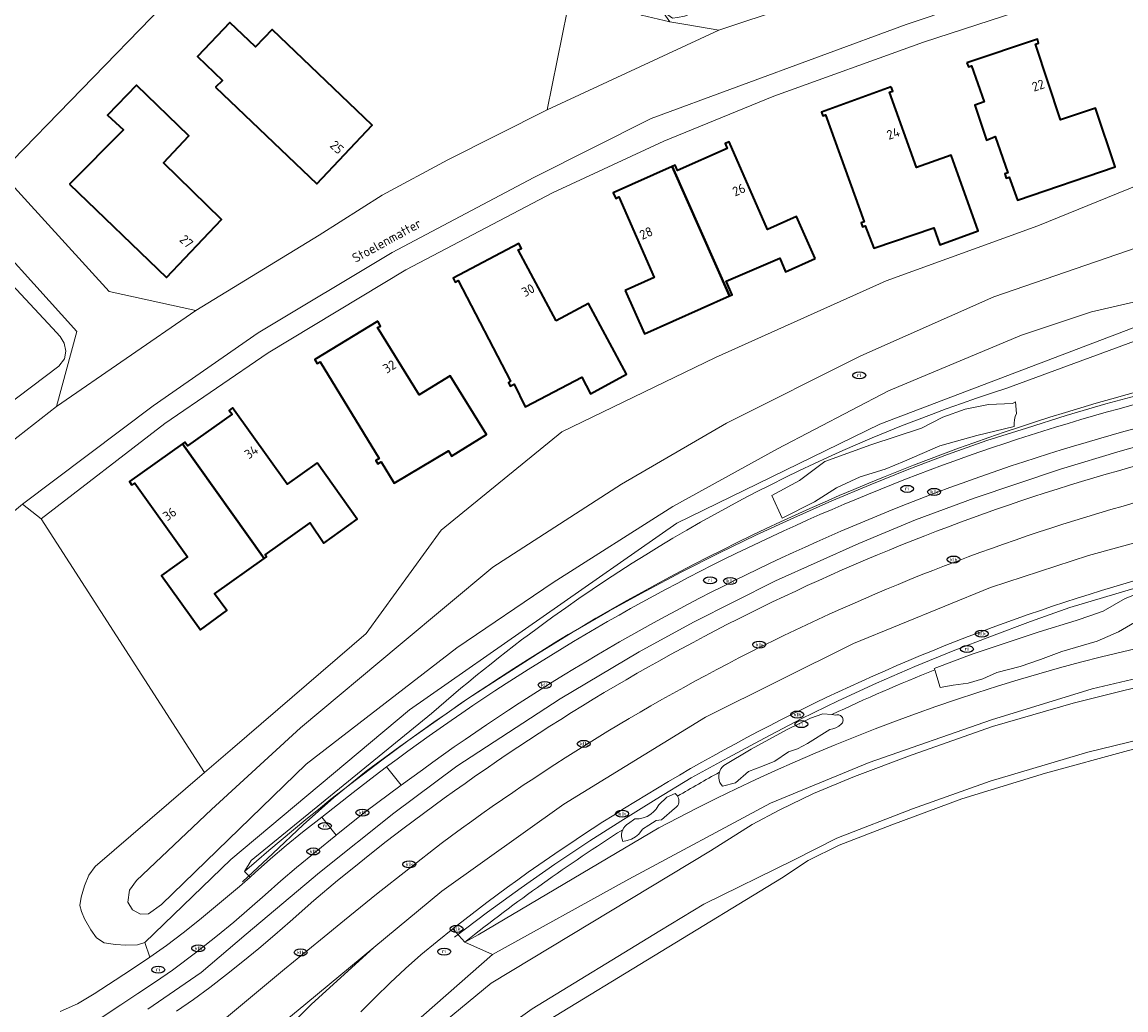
# Model space of a CAD drawing. Header units: metres. Extents: x 103671 to 105190, y 427150 to 429171.
# Tile 219 of 256: x 104348 to 104454, y 428291 to 428386. Entities that reach past the tile are written whole.
import ezdxf
from ezdxf.enums import TextEntityAlignment as Align

# ---------------------------------------------------------------- set-up
doc = ezdxf.new("R2010")
doc.units = ezdxf.units.M
for name, color, linetype, lineweight in [('B-WE-GR-BEPLANTING_CULTUUR_HEESTERS-GV', 253, 'Continuous', 18), ('B-WE-IE-MEUBILAIR-S', 253, 'Continuous', 25), ('B-WE-KW-KUNSTWERK_GELUIDSWERING_SCHERM-G', 253, 'Continuous', 18), ('B-WE-OG-BEBOUWING-GV', 253, 'Continuous', 35), ('B-WE-OG-BEBOUWING-T18', 7, 'Continuous', 18), ('B-WE-OG-TERREIN_BEGROEID-GV', 253, 'Continuous', 18), ('B-WE-OG-TERREIN_ERF-GV', 253, 'Continuous', 18), ('B-WE-OG-TERREIN_OEVER-GV', 253, 'Continuous', 18), ('B-WE-OG-TERREIN_ONBEGROEID_ZAND-GV', 253, 'Continuous', 18), ('B-WE-OG-TOPOGRAFIE-T18', 7, 'Continuous', 18), ('B-WE-OG-WATER_SLOOT-GV', 253, 'Continuous', 18), ('B-WE-OG-WEG-GV', 253, 'Continuous', 18), ('B-WE-VH-GESLOTENVERHARDING_ASFALT-GV', 253, 'Continuous', 18), ('B-WE-VH-OPENVERHARDING-GV', 253, 'Continuous', 18), ('B-WE-VH-OPENVERHARDING_BETONSTRAATSTEEN-GV', 253, 'Continuous', 18), ('B-WE-VH-OPENVERHARDING_TEGEL-GV', 253, 'Continuous', 18), ('B-WE-VW-MARKERING_PICTOGRAM-G', 253, 'Continuous', 18)]:
    doc.layers.add(name, color=color, linetype=linetype, lineweight=lineweight)
doc.styles.add('NLCS-ISO', font='NLCS-ISO.ttf')
doc.styles.add('NLCS-ISO-M500-T18', font='NLCS-ISO.ttf', dxfattribs={"height": 0.9})

# ---------------------------------------------------------------- blocks, each defined once
blk = doc.blocks.new('SIE-MEUBILAIR_PUT_KOLK-SO')
blk.add_ellipse((0, 0), major_axis=(1.25, 0), ratio=0.54)
at = {"style": 'NLCS-ISO'}
blk.add_text('klk', height=0.75, dxfattribs=at).set_placement((0.03, 0), align=Align.MIDDLE_CENTER)
blk = doc.blocks.new('SIE-MEUBILAIR_PUT_RIOOLPUT-SO')
blk.add_ellipse((0, 0), major_axis=(1.25, 0), ratio=0.54)
at = {"style": 'NLCS-ISO'}
blk.add_text('ri', height=0.75, dxfattribs=at).set_placement((-0.04, 0.07), align=Align.MIDDLE_CENTER)

msp = doc.modelspace()

# ---------------------------------------------------------------- linework, layer by layer
at = {"layer": 'B-WE-GR-BEPLANTING_CULTUUR_HEESTERS-GV', "flags": 128}
for points in [[(104442.982, 428349.073), (104440.688, 428348.959), (104438.435, 428348.516), (104436.268, 428347.754), (104434.234, 428346.688), (104429.333, 428345.084), (104424.911, 428343.46), (104422.467, 428341.653), (104419.799, 428340.198), (104420.807, 428338.027), (104423.922, 428339.583), (104426.037, 428340.933), (104428.314, 428341.988), (104430.711, 428342.728), (104432.582, 428343.51), (104435.984, 428344.971), (104439.547, 428345.977), (104443.148, 428346.83), (104443.133, 428347.155), (104443.166, 428347.479), (104443.246, 428347.795), (104443.372, 428348.095), (104443.267, 428349.208)], [(104414.763, 428313.55), (104414.731, 428313.448), (104414.699, 428313.226), (104414.704, 428313.001), (104414.745, 428312.781), (104414.823, 428312.57), (104414.933, 428312.375), (104415.074, 428312.2), (104416.323, 428312.526), (104417.572, 428313.603), (104418.924, 428314.146), (104420.105, 428314.626), (104421.406, 428315.527), (104422.289, 428315.804), (104423.235, 428316.326), (104425.401, 428317.658), (104425.703, 428317.713), (104425.99, 428317.82), (104426.255, 428317.974), (104426.49, 428318.172), (104426.552, 428318.236), (104426.603, 428318.309), (104426.64, 428318.39), (104426.663, 428318.477), (104426.671, 428318.565), (104426.663, 428318.654), (104426.64, 428318.74), (104426.603, 428318.822), (104426.552, 428318.895), (104426.49, 428318.959), (104426.417, 428319.011), (104426.337, 428319.05), (104426.251, 428319.074), (104426.163, 428319.084), (104426.074, 428319.078), (104425.987, 428319.057), (104425.583, 428319.095), (104424.736, 428319.176), (104423.548, 428318.747), (104421.294, 428317.665), (104417.832, 428315.766), (104415.194, 428314.199), (104415.033, 428314.043), (104414.9, 428313.862), (104414.798, 428313.662)], [(104405.463, 428308.011), (104405.442, 428307.972), (104405.374, 428307.761), (104405.342, 428307.541), (104405.347, 428307.319), (104405.389, 428307.1), (104405.467, 428306.892), (104405.891, 428306.966), (104406.297, 428307.109), (104406.674, 428307.317), (104407.011, 428307.584), (104407.365, 428308.078), (104407.971, 428308.445), (104408.689, 428308.904), (104409.178, 428308.95), (104410.447, 428310.063), (104410.565, 428310.144), (104410.668, 428310.243), (104410.753, 428310.359), (104410.816, 428310.487), (104410.857, 428310.624), (104410.874, 428310.767), (104410.867, 428310.909), (104410.835, 428311.049), (104410.78, 428311.181), (104410.739, 428311.246), (104410.704, 428311.302), (104410.608, 428311.409), (104410.495, 428311.497), (104409.718, 428311.14), (104408.923, 428310.418), (104408.72, 428310.067), (104408.669, 428310.006), (104408.461, 428309.756), (104408.152, 428309.493), (104407.804, 428309.286), (104407.426, 428309.141), (104407.181, 428309.092), (104407.029, 428309.061), (104406.624, 428309.05), (104406.027, 428308.622), (104405.842, 428308.499), (104405.68, 428308.347), (104405.545, 428308.17)]]:
    msp.add_lwpolyline(points, close=True, dxfattribs=at)
msp.add_lwpolyline([(104455.469, 428330.917), (104453.839, 428330.276), (104451.723, 428329.063), (104450.512, 428328.652), (104449.102, 428328.174), (104445.557, 428327.073), (104443.256, 428326.302), (104439.102, 428324.909), (104435.453, 428323.528), (104435.492, 428323.403), (104436.019, 428321.7), (104437.264, 428321.917), (104438.721, 428322.14), (104440.135, 428322.557), (104441.48, 428323.16), (104443.738, 428323.725), (104445.673, 428324.415), (104447.738, 428325.174), (104451.131, 428326.178), (104453.195, 428327.079), (104455.101, 428328.179)], dxfattribs=at)
at = {"layer": 'B-WE-KW-KUNSTWERK_GELUIDSWERING_SCHERM-G', "flags": 128}
for points in [[(104451.961, 428349.035), (104455.832, 428350.071)], [(104448.141, 428347.917), (104451.961, 428349.035)], [(104444.333, 428346.7), (104448.141, 428347.917)], [(104440.515, 428345.508), (104444.333, 428346.7)], [(104436.722, 428344.134), (104440.515, 428345.508)], [(104433.002, 428342.732), (104436.722, 428344.134)], [(104429.295, 428341.234), (104433.002, 428342.732)], [(104425.604, 428339.682), (104429.295, 428341.234)], [(104421.937, 428338.058), (104425.604, 428339.682)], [(104418.325, 428336.4), (104421.937, 428338.058)], [(104414.7, 428334.653), (104418.325, 428336.4)], [(104411.155, 428332.854), (104414.7, 428334.653)], [(104407.637, 428330.988), (104411.155, 428332.854)], [(104448.516, 428329.398), (104456.165, 428331.683)], [(104404.122, 428329.046), (104407.637, 428330.988)], [(104444.703, 428328.063), (104448.516, 428329.398)], [(104400.699, 428327.083), (104404.122, 428329.046)], [(104397.252, 428324.943), (104400.699, 428327.083)], [(104440.955, 428326.655), (104444.703, 428328.063)], [(104437.28, 428325.244), (104440.955, 428326.655)], [(104393.938, 428322.833), (104397.252, 428324.943)], [(104433.576, 428323.725), (104437.28, 428325.244)], [(104390.526, 428320.601), (104393.938, 428322.833)], [(104429.88, 428322.113), (104433.576, 428323.725)], [(104426.209, 428320.439), (104429.88, 428322.113)], [(104387.257, 428318.33), (104390.526, 428320.601)], [(104422.627, 428318.678), (104426.209, 428320.439)], [(104419.096, 428316.827), (104422.627, 428318.678)], [(104383.992, 428316.035), (104387.257, 428318.33)], [(104415.586, 428314.92), (104419.096, 428316.827)], [(104380.76, 428313.646), (104383.992, 428316.035)], [(104412.063, 428313.002), (104415.586, 428314.92)], [(104377.645, 428311.127), (104380.76, 428313.646)], [(104408.687, 428310.944), (104412.063, 428313.002)], [(104374.682, 428308.493), (104377.645, 428311.127)], [(104405.276, 428308.841), (104408.687, 428310.944)], [(104371.782, 428305.725), (104374.682, 428308.493)], [(104402.293, 428306.933), (104405.276, 428308.841)], [(104398.926, 428304.705), (104402.293, 428306.933)], [(104368.839, 428303.002), (104371.782, 428305.725)], [(104395.669, 428302.414), (104398.926, 428304.705)], [(104392.436, 428300.073), (104395.669, 428302.414)], [(104389.276, 428297.668), (104392.436, 428300.073)]]:
    msp.add_lwpolyline(points, dxfattribs=at)
at = {"layer": 'B-WE-OG-BEBOUWING-GV', "flags": 128}
for points in [[(104366.267, 428379.515), (104375.997, 428370.226), (104381.338, 428375.878), (104371.714, 428385.08), (104370.113, 428383.405), (104367.642, 428385.768), (104364.513, 428382.495), (104366.921, 428380.175)], [(104438.599, 428381.879), (104438.735, 428381.472), (104439.028, 428381.573), (104440.253, 428378.101), (104439.363, 428377.797), (104440.481, 428374.42), (104441.303, 428374.766), (104442.537, 428371.284), (104442.241, 428371.179), (104442.387, 428370.768), (104442.678, 428370.871), (104443.463, 428368.658), (104452.88, 428371.839), (104450.991, 428377.496), (104447.623, 428376.371), (104445.189, 428383.659), (104445.499, 428383.752), (104445.378, 428384.154)], [(104352.206, 428370.184), (104361.527, 428361.182), (104366.834, 428366.781), (104361.235, 428372.238), (104363.683, 428374.84), (104358.636, 428379.71), (104355.869, 428376.817), (104357.378, 428375.411)], [(104431.319, 428379.551), (104424.604, 428377.136), (104424.714, 428376.78), (104424.977, 428376.861), (104428.693, 428366.55), (104428.414, 428366.45), (104428.543, 428366.092), (104428.811, 428366.188), (104429.631, 428364.018), (104435.4, 428365.967), (104435.987, 428364.357), (104439.684, 428365.684), (104437.069, 428372.981), (104433.74, 428371.788), (104431.144, 428379.032), (104431.461, 428379.131)], [(104423.998, 428363.037), (104422.183, 428367.063), (104419.413, 428365.814), (104415.706, 428374.271), (104415.318, 428374.1), (104415.525, 428373.63), (104410.724, 428371.514), (104410.507, 428372.006), (104410.205, 428371.871), (104415.744, 428359.423), (104415.997, 428359.536), (104415.43, 428360.828), (104420.571, 428363.048), (104421.126, 428361.755)], [(104405.706, 428359.94), (104407.563, 428355.783), (104415.744, 428359.423), (104410.205, 428371.871), (104404.53, 428369.336), (104404.787, 428368.807), (104405.095, 428368.956), (104408.494, 428361.182)], [(104399.062, 428357.033), (104395.395, 428363.856), (104395.713, 428363.996), (104395.47, 428364.457), (104389.139, 428361.124), (104389.332, 428360.761), (104389.629, 428360.919), (104394.665, 428351.207), (104394.461, 428351.091), (104394.634, 428350.744), (104394.993, 428350.923), (104396.081, 428348.741), (104396.114, 428348.758), (104401.514, 428351.612), (104402.34, 428349.994), (104405.816, 428351.882), (104402.155, 428358.695)], [(104381.891, 428356.98), (104375.82, 428353.285), (104376.055, 428352.898), (104376.336, 428353.069), (104381.993, 428343.775), (104381.679, 428343.584), (104381.879, 428343.256), (104382.193, 428343.447), (104383.451, 428341.379), (104388.68, 428344.516), (104388.97, 428343.991), (104392.333, 428346.066), (104388.859, 428351.731), (104385.846, 428349.883), (104381.856, 428356.39), (104382.122, 428356.525)], [(104376.043, 428343.349), (104373.136, 428341.292), (104367.889, 428348.646), (104367.578, 428348.398), (104367.847, 428348.037), (104363.57, 428344.986), (104363.29, 428345.336), (104363.082, 428345.188), (104370.947, 428334.146), (104371.154, 428334.294), (104371.028, 428334.474), (104375.355, 428337.571), (104376.684, 428335.617), (104379.885, 428337.92)], [(104358.208, 428341.201), (104358.487, 428341.389), (104363.556, 428334.291), (104361.044, 428332.497), (104364.816, 428327.272), (104367.338, 428329.119), (104366.159, 428330.73), (104370.947, 428334.146), (104363.082, 428345.188), (104357.974, 428341.549)]]:
    msp.add_lwpolyline(points, close=True, dxfattribs=at)
at = {"layer": 'B-WE-OG-TERREIN_BEGROEID-GV', "flags": 128}
for points in [[(104500, 428363.19), (104519.521, 428373.301), (104530.192, 428379.688), (104540.094, 428386.423), (104545.231, 428390.141), (104548.572, 428392.923), (104546.845, 428395.398), (104545.987, 428394.659), (104538.922, 428389.002), (104539.569, 428387.808), (104537.691, 428386.147), (104536.11, 428387.995), (104534.794, 428391.71), (104539.928, 428396.258), (104543.751, 428399.477), (104543.893, 428399.629), (104541.78, 428402.658), (104537.886, 428397.333), (104533.162, 428393.112), (104528.478, 428389.18), (104517.683, 428381.446), (104504.332, 428374.037), (104496.322, 428370.373), (104442.434, 428350.537)], [(104529.602, 428394.568), (104519.115, 428386.07), (104508.85, 428379.123), (104497.255, 428372.916), (104489.719, 428369.716), (104430.207, 428347.066), (104410.684, 428337.528), (104384.924, 428319.542), (104367.72, 428305.151), (104359.438, 428297.153), (104359.917, 428295.724), (104361.549, 428296.875), (104363.136, 428298.095), (104364.708, 428299.338), (104366.257, 428300.6), (104368.551, 428302.546), (104369.573, 428303.448), (104369.041, 428303.971)], [(104442.434, 428350.537), (104496.322, 428370.373), (104504.332, 428374.037), (104517.683, 428381.446), (104528.478, 428389.18)], [(104408.945, 428308.183), (104391.542, 428297.882), (104390.259, 428297.186), (104392.934, 428295.992), (104406.058, 428303.252), (104419.702, 428310.582), (104429.171, 428314.493), (104440.978, 428318.61), (104450.667, 428321.585), (104461.567, 428324.146), (104471.874, 428326.039), (104477.89, 428327.156), (104488.35, 428329.525), (104497.845, 428331.659), (104505.229, 428334.276), (104513.011, 428337.064), (104523.553, 428341.23), (104530.799, 428344.176)], [(104455.101, 428328.179), (104453.195, 428327.079), (104451.131, 428326.178), (104447.738, 428325.174), (104445.673, 428324.415), (104443.738, 428323.725), (104441.48, 428323.16), (104440.135, 428322.557), (104438.721, 428322.14), (104437.264, 428321.917), (104436.019, 428321.7), (104435.492, 428323.403)], [(104369.041, 428303.971), (104369.696, 428305.059), (104387.044, 428319.206)], [(104387.044, 428319.206), (104369.696, 428305.059), (104369.041, 428303.971)], [(104425.583, 428319.095), (104425.987, 428319.057), (104426.074, 428319.078), (104426.163, 428319.084), (104426.251, 428319.074), (104426.337, 428319.05), (104426.417, 428319.011), (104426.49, 428318.959), (104426.552, 428318.895), (104426.603, 428318.822), (104426.64, 428318.74), (104426.663, 428318.654), (104426.671, 428318.565), (104426.663, 428318.477), (104426.64, 428318.39), (104426.603, 428318.309), (104426.552, 428318.236), (104426.49, 428318.172), (104426.255, 428317.974), (104425.99, 428317.82), (104425.703, 428317.713), (104425.401, 428317.658), (104423.235, 428316.326), (104422.289, 428315.804), (104421.406, 428315.527), (104420.105, 428314.626), (104418.924, 428314.146), (104417.572, 428313.603), (104416.323, 428312.526), (104415.074, 428312.2), (104414.933, 428312.375), (104414.823, 428312.57), (104414.745, 428312.781), (104414.704, 428313.001), (104414.699, 428313.226), (104414.731, 428313.448), (104414.763, 428313.55)], [(104410.739, 428311.246), (104410.78, 428311.181), (104410.835, 428311.049), (104410.867, 428310.909), (104410.874, 428310.767), (104410.857, 428310.624), (104410.816, 428310.487), (104410.753, 428310.359), (104410.668, 428310.243), (104410.565, 428310.144), (104410.447, 428310.063), (104409.178, 428308.95), (104408.689, 428308.904), (104407.971, 428308.445), (104407.365, 428308.078), (104407.011, 428307.584), (104406.674, 428307.317), (104406.297, 428307.109), (104405.891, 428306.966), (104405.467, 428306.892), (104405.389, 428307.1), (104405.347, 428307.319), (104405.342, 428307.541), (104405.374, 428307.761), (104405.442, 428307.972), (104405.463, 428308.011)], [(104390.259, 428297.186), (104391.542, 428297.882), (104408.945, 428308.183)]]:
    msp.add_lwpolyline(points, dxfattribs=at)
at = {"layer": 'B-WE-OG-TERREIN_BEGROEID-GV'}
for points in [[(104398.732, 428328.504, -0.0788032), (104442.434, 428350.537)], [(104442.434, 428350.537, 0.0788032), (104398.732, 428328.504)], [(104369.041, 428303.971, -0.1153598), (104455.531, 428350.34)], [(104387.044, 428319.206, -0.0239252), (104398.732, 428328.504)], [(104398.732, 428328.504, 0.0239252), (104387.044, 428319.206)], [(104471.992, 428328.61, 0.0890881), (104408.945, 428308.183)], [(104408.945, 428308.183, -0.0890881), (104471.992, 428328.61)], [(104435.492, 428323.403, 0.0149601), (104425.583, 428319.095)], [(104414.763, 428313.55, 0.0063662), (104410.739, 428311.246)], [(104405.463, 428308.011, 0.0258544), (104390.259, 428297.186)]]:
    msp.add_lwpolyline(points, format="xyb", dxfattribs=at)
at = {"layer": 'B-WE-OG-TERREIN_BEGROEID-GV', "flags": 128}
msp.add_lwpolyline([(104442.982, 428349.073), (104443.267, 428349.208), (104443.372, 428348.095), (104443.246, 428347.795), (104443.166, 428347.479), (104443.133, 428347.155), (104443.148, 428346.83), (104439.547, 428345.977), (104435.984, 428344.971), (104432.582, 428343.51), (104430.711, 428342.728), (104428.314, 428341.988), (104426.037, 428340.933), (104423.922, 428339.583), (104420.807, 428338.027), (104419.799, 428340.198), (104422.467, 428341.653), (104424.911, 428343.46), (104429.333, 428345.084), (104434.234, 428346.688), (104436.268, 428347.754), (104438.435, 428348.516), (104440.688, 428348.959)], close=True, dxfattribs=at)
at = {"layer": 'B-WE-OG-TERREIN_ERF-GV', "flags": 128}
for points in [[(104361.183, 428387.354), (104345.588, 428371.308), (104356.021, 428359.852), (104364.364, 428358.029), (104376.234, 428365.263), (104382.304, 428369.124), (104388.621, 428372.54), (104398.177, 428377.357), (104400.122, 428386.838), (104379.797, 428406.422), (104378.957, 428405.65)], [(104345.588, 428371.308), (104361.183, 428387.354), (104354.315, 428393.978), (104349.18, 428399.075), (104333.552, 428383.817)], [(104375.997, 428370.226), (104366.267, 428379.515), (104366.921, 428380.175), (104364.513, 428382.495), (104367.642, 428385.768), (104370.113, 428383.405), (104371.714, 428385.08), (104381.338, 428375.878)], [(104438.735, 428381.472), (104438.599, 428381.879), (104445.378, 428384.154), (104445.499, 428383.752), (104445.189, 428383.659), (104447.623, 428376.371), (104450.991, 428377.496), (104452.88, 428371.839), (104443.463, 428368.658), (104442.678, 428370.871), (104442.387, 428370.768), (104442.241, 428371.179), (104442.537, 428371.284), (104441.303, 428374.766), (104440.481, 428374.42), (104439.363, 428377.797), (104440.253, 428378.101), (104439.028, 428381.573)], [(104361.527, 428361.182), (104352.206, 428370.184), (104357.378, 428375.411), (104355.869, 428376.817), (104358.636, 428379.71), (104363.683, 428374.84), (104361.235, 428372.238), (104366.834, 428366.781)], [(104424.604, 428377.136), (104431.319, 428379.551), (104431.461, 428379.131), (104431.144, 428379.032), (104433.74, 428371.788), (104437.069, 428372.981), (104439.684, 428365.684), (104435.987, 428364.357), (104435.4, 428365.967), (104429.631, 428364.018), (104428.811, 428366.188), (104428.543, 428366.092), (104428.414, 428366.45), (104428.693, 428366.55), (104424.977, 428376.861), (104424.714, 428376.78)], [(104422.183, 428367.063), (104423.998, 428363.037), (104421.126, 428361.755), (104420.571, 428363.048), (104415.43, 428360.828), (104415.997, 428359.536), (104415.744, 428359.423), (104407.563, 428355.783), (104405.706, 428359.94), (104408.494, 428361.182), (104405.095, 428368.956), (104404.787, 428368.807), (104404.53, 428369.336), (104410.205, 428371.871), (104410.507, 428372.006), (104410.724, 428371.514), (104415.525, 428373.63), (104415.318, 428374.1), (104415.706, 428374.271), (104419.413, 428365.814)], [(104395.395, 428363.856), (104399.062, 428357.033), (104402.155, 428358.695), (104405.816, 428351.882), (104402.34, 428349.994), (104401.514, 428351.612), (104396.114, 428348.758), (104396.081, 428348.741), (104394.993, 428350.923), (104394.634, 428350.744), (104394.461, 428351.091), (104394.665, 428351.207), (104389.629, 428360.919), (104389.332, 428360.761), (104389.139, 428361.124), (104395.47, 428364.457), (104395.713, 428363.996)], [(104375.82, 428353.285), (104381.891, 428356.98), (104382.122, 428356.525), (104381.856, 428356.39), (104385.846, 428349.883), (104388.859, 428351.731), (104392.333, 428346.066), (104388.97, 428343.991), (104388.68, 428344.516), (104383.451, 428341.379), (104382.193, 428343.447), (104381.879, 428343.256), (104381.679, 428343.584), (104381.993, 428343.775), (104376.336, 428353.069), (104376.055, 428352.898)], [(104373.136, 428341.292), (104376.043, 428343.349), (104379.885, 428337.92), (104376.684, 428335.617), (104375.355, 428337.571), (104371.028, 428334.474), (104371.154, 428334.294), (104370.947, 428334.146), (104366.159, 428330.73), (104367.338, 428329.119), (104364.816, 428327.272), (104361.044, 428332.497), (104363.556, 428334.291), (104358.487, 428341.389), (104358.208, 428341.201), (104357.974, 428341.549), (104363.082, 428345.188), (104363.29, 428345.336), (104363.57, 428344.986), (104367.847, 428348.037), (104367.578, 428348.398), (104367.889, 428348.646)]]:
    msp.add_lwpolyline(points, close=True, dxfattribs=at)
for points in [[(104467.83, 428396.617), (104448.534, 428388.474), (104434.422, 428383.871), (104420.011, 428378.648), (104409.401, 428374.332), (104398.712, 428369.353), (104384.563, 428361.931), (104371.319, 428353.941), (104361.383, 428347.135), (104349.474, 428337.938), (104365.201, 428313.509), (104367.903, 428315.831), (104380.746, 428326.924), (104387.97, 428336.847), (104399.605, 428346.347), (104414.388, 428353.481), (104430.812, 428360.881), (104445.411, 428366.166), (104456.072, 428370.491)], [(104344.565, 428347.689), (104351.167, 428352.663), (104351.705, 428353.362), (104351.854, 428354.107), (104351.696, 428354.882), (104351.289, 428355.52), (104350.572, 428356.316), (104335.831, 428372.102)]]:
    msp.add_lwpolyline(points, dxfattribs=at)
at = {"layer": 'B-WE-OG-TERREIN_OEVER-GV', "flags": 128}
for points in [[(104483.623, 428373.934), (104441.178, 428359.342), (104428.396, 428353.648), (104415.461, 428347.157), (104405.35, 428341.28), (104392.966, 428333.31), (104384.028, 428325.837), (104374.45, 428317.835), (104365.857, 428309.959), (104358.637, 428303.105), (104357.958, 428302.197), (104357.815, 428301.042), (104358.245, 428300.289), (104359.029, 428299.876), (104359.786, 428299.912), (104361.051, 428300.818), (104374.991, 428314.339), (104389.48, 428325.542), (104398.76, 428331.821), (104410.286, 428339.125), (104420.371, 428344.699), (104431.032, 428350.273), (104443.856, 428355.65), (104450.578, 428357.874), (104457.973, 428359.577)], [(104457.973, 428359.577), (104450.578, 428357.874), (104443.856, 428355.65), (104431.032, 428350.273), (104420.371, 428344.699), (104410.286, 428339.125), (104398.76, 428331.821), (104389.48, 428325.542), (104374.991, 428314.339), (104361.051, 428300.818), (104359.786, 428299.912), (104359.029, 428299.876), (104358.245, 428300.289), (104357.815, 428301.042), (104357.958, 428302.197), (104358.637, 428303.105), (104365.857, 428309.959), (104374.45, 428317.835), (104384.028, 428325.837), (104392.966, 428333.31), (104405.35, 428341.28), (104415.461, 428347.157), (104428.396, 428353.648), (104441.178, 428359.342), (104483.623, 428373.934)], [(104456.072, 428370.491), (104445.411, 428366.166), (104430.812, 428360.881), (104414.388, 428353.481), (104399.605, 428346.347), (104387.97, 428336.847), (104380.746, 428326.924), (104367.903, 428315.831), (104365.201, 428313.509), (104354.676, 428304.463), (104354.048, 428303.647), (104353.643, 428302.612), (104353.305, 428301.522), (104353.197, 428300.699), (104353.362, 428300.147), (104353.623, 428299.42), (104354.243, 428298.364), (104354.808, 428297.606), (104355.518, 428297.122), (104356.639, 428296.94), (104357.62, 428296.889), (104358.742, 428296.92), (104359.438, 428297.153), (104367.72, 428305.151), (104384.924, 428319.542), (104410.684, 428337.528), (104430.207, 428347.066), (104489.719, 428369.716)], [(104530.799, 428344.176), (104523.553, 428341.23), (104513.011, 428337.064), (104505.229, 428334.276), (104497.845, 428331.659), (104488.35, 428329.525), (104477.89, 428327.156), (104471.874, 428326.039), (104461.567, 428324.146), (104450.667, 428321.585), (104440.978, 428318.61), (104429.171, 428314.493), (104419.702, 428310.582), (104406.058, 428303.252), (104392.934, 428295.992), (104374.404, 428279.708)], [(104387.626, 428288.952), (104392.802, 428293.217), (104413.895, 428305.975), (104417.937, 428308.522), (104420.597, 428309.916), (104423.84, 428311.485), (104427.777, 428313.121), (104433.336, 428315.227), (104441.075, 428317.957), (104448.832, 428320.2), (104459.266, 428322.803), (104468.406, 428324.607), (104474.514, 428325.887), (104482.688, 428327.348), (104490.726, 428329.137), (104496.499, 428330.445), (104501.116, 428331.82), (104507.185, 428334.032), (104518.003, 428337.957), (104527.189, 428341.551)], [(104527.783, 428336.467), (104519.994, 428333.465), (104509.676, 428329.61), (104504.364, 428327.765), (104497.173, 428325.665), (104489.804, 428323.978), (104481.182, 428322.002), (104472.704, 428320.267), (104464.47, 428318.934), (104450.237, 428315.481), (104440.848, 428312.68), (104433.344, 428310.03), (104426.087, 428307.197), (104421.9, 428305.083), (104413.279, 428300.843), (104409.035, 428298.267), (104396.755, 428290.75), (104389.243, 428285.387)], [(104397.581, 428289.209), (104420.733, 428303.358), (104423.327, 428305.045), (104426.3, 428306.532), (104431.364, 428308.488), (104438.107, 428310.994), (104446.16, 428313.46), (104454.17, 428315.636), (104458.636, 428316.746), (104485.612, 428321.99), (104500.303, 428325.427), (104509.987, 428329.09), (104525.432, 428334.675)]]:
    msp.add_lwpolyline(points, dxfattribs=at)
at = {"layer": 'B-WE-OG-TERREIN_ONBEGROEID_ZAND-GV', "flags": 128}
for points in [[(104351.289, 428290.493), (104352.949, 428291.25), (104354.58, 428292.196), (104356.595, 428293.508), (104358.257, 428294.599), (104359.917, 428295.724), (104359.438, 428297.153), (104358.742, 428296.92), (104357.62, 428296.889), (104356.639, 428296.94), (104355.518, 428297.122), (104354.808, 428297.606), (104354.243, 428298.364), (104353.623, 428299.42), (104353.362, 428300.147), (104353.197, 428300.699), (104353.305, 428301.522), (104353.643, 428302.612), (104354.048, 428303.647), (104354.676, 428304.463), (104365.201, 428313.509), (104349.474, 428337.938), (104347.685, 428339.358), (104338.405, 428331.702)], [(104525.432, 428334.675), (104509.987, 428329.09), (104500.303, 428325.427), (104485.612, 428321.99), (104458.636, 428316.746), (104454.17, 428315.636), (104446.16, 428313.46), (104438.107, 428310.994), (104431.364, 428308.488), (104426.3, 428306.532), (104423.327, 428305.045), (104420.733, 428303.358), (104397.581, 428289.209)], [(104374.404, 428279.708), (104392.934, 428295.992), (104390.259, 428297.186), (104389.115, 428298.474), (104387.586, 428297.242), (104386.035, 428295.949), (104384.535, 428294.642), (104383.054, 428293.273), (104381.62, 428291.857), (104380.235, 428290.464)]]:
    msp.add_lwpolyline(points, dxfattribs=at)
at = {"layer": 'B-WE-OG-WATER_SLOOT-GV', "flags": 128}
for points in [[(104527.189, 428341.551), (104518.003, 428337.957), (104507.185, 428334.032), (104501.116, 428331.82), (104496.499, 428330.445), (104490.726, 428329.137), (104482.688, 428327.348), (104474.514, 428325.887), (104468.406, 428324.607), (104459.266, 428322.803), (104448.832, 428320.2), (104441.075, 428317.957), (104433.336, 428315.227), (104427.777, 428313.121), (104423.84, 428311.485), (104420.597, 428309.916), (104417.937, 428308.522), (104413.895, 428305.975), (104392.802, 428293.217), (104387.626, 428288.952)], [(104389.243, 428285.387), (104396.755, 428290.75), (104409.035, 428298.267), (104413.279, 428300.843), (104421.9, 428305.083), (104426.087, 428307.197), (104433.344, 428310.03), (104440.848, 428312.68), (104450.237, 428315.481), (104464.47, 428318.934), (104472.704, 428320.267), (104481.182, 428322.002), (104489.804, 428323.978), (104497.173, 428325.665), (104504.364, 428327.765), (104509.676, 428329.61), (104519.994, 428333.465), (104527.783, 428336.467)]]:
    msp.add_lwpolyline(points, dxfattribs=at)
at = {"layer": 'B-WE-OG-WEG-GV'}
for points in [[(104455.531, 428350.34, 0.1153598), (104369.041, 428303.971)], [(104382.709, 428314.053, -0.0969047), (104455.711, 428349.215)], [(104456.757, 428343.561, 0.095865), (104386.288, 428309.577)], [(104387.986, 428306.69, -0.0950621), (104457.129, 428340.155)], [(104463.505, 428334.291, 0.1025003), (104392.362, 428300.996)], [(104425.583, 428319.095, -0.0149601), (104435.492, 428323.403)], [(104410.739, 428311.246, -0.0063662), (104414.763, 428313.55)], [(104390.259, 428297.186, -0.0258544), (104405.463, 428308.011)]]:
    msp.add_lwpolyline(points, format="xyb", dxfattribs=at)
at = {"layer": 'B-WE-OG-WEG-GV', "flags": 128}
for points in [[(104435.492, 428323.403), (104435.453, 428323.528), (104439.102, 428324.909), (104443.256, 428326.302), (104445.557, 428327.073), (104449.102, 428328.174), (104450.512, 428328.652), (104451.723, 428329.063), (104453.839, 428330.276), (104455.469, 428330.917), (104457.177, 428331.304), (104460.546, 428331.362), (104460.58, 428331.367)], [(104414.763, 428313.55), (104414.798, 428313.662), (104414.9, 428313.862), (104415.033, 428314.043), (104415.194, 428314.199), (104417.832, 428315.766), (104421.294, 428317.665), (104423.548, 428318.747), (104424.736, 428319.176), (104425.583, 428319.095)], [(104369.041, 428303.971), (104369.573, 428303.448), (104370.056, 428303.875), (104371.546, 428305.197), (104373.067, 428306.503), (104374.63, 428307.77), (104376.49, 428309.228), (104379.502, 428311.597), (104381.613, 428313.238), (104382.709, 428314.053)], [(104405.463, 428308.011), (104405.545, 428308.17), (104405.68, 428308.347), (104405.842, 428308.499), (104406.027, 428308.622), (104406.624, 428309.05), (104407.029, 428309.061), (104407.181, 428309.092), (104407.426, 428309.141), (104407.804, 428309.286), (104408.152, 428309.493), (104408.461, 428309.756), (104408.669, 428310.006), (104408.72, 428310.067), (104408.923, 428310.418), (104409.718, 428311.14), (104410.495, 428311.497), (104410.608, 428311.409), (104410.704, 428311.302), (104410.739, 428311.246)], [(104386.288, 428309.577), (104384.274, 428308.104), (104382.693, 428306.884), (104381.119, 428305.638), (104379.557, 428304.377), (104378.002, 428303.124), (104375.715, 428301.205), (104373.453, 428299.183), (104371.953, 428297.876), (104370.419, 428296.579), (104368.876, 428295.315), (104367.309, 428294.053), (104365.715, 428292.817), (104364.133, 428291.652), (104362.503, 428290.532)], [(104366.747, 428289.459), (104369.799, 428292.026), (104372.889, 428294.574), (104376.345, 428297.404), (104378.668, 428299.296), (104381.764, 428301.806), (104387.986, 428306.69)], [(104392.362, 428300.996), (104389.551, 428298.825), (104389.115, 428298.474), (104390.259, 428297.186)]]:
    msp.add_lwpolyline(points, dxfattribs=at)
at = {"layer": 'B-WE-VH-GESLOTENVERHARDING_ASFALT-GV'}
for points in [[(104456.133, 428347.007, 0.0961793), (104384.137, 428312.293)], [(104386.288, 428309.577, -0.095865), (104456.757, 428343.561)], [(104457.129, 428340.155, 0.0950621), (104387.986, 428306.69)], [(104392.362, 428300.996, -0.1025003), (104463.505, 428334.291)]]:
    msp.add_lwpolyline(points, format="xyb", dxfattribs=at)
at = {"layer": 'B-WE-VH-GESLOTENVERHARDING_ASFALT-GV', "flags": 128}
for points in [[(104384.137, 428312.293), (104380.644, 428309.709), (104377.872, 428307.481), (104377.842, 428307.457), (104374.044, 428304.38), (104372.547, 428303.075), (104371.046, 428301.733), (104369.533, 428300.42), (104368.004, 428299.12), (104366.456, 428297.837), (104364.45, 428296.256), (104362.111, 428294.495), (104360.464, 428293.36), (104358.783, 428292.241), (104357.127, 428291.148), (104355.427, 428290.036), (104353.663, 428289.075), (104352.166, 428288.381), (104350.708, 428287.931), (104348.734, 428287.506), (104346.712, 428287.292)], [(104362.503, 428290.532), (104364.133, 428291.652), (104365.715, 428292.817), (104367.309, 428294.053), (104368.876, 428295.315), (104370.419, 428296.579), (104371.953, 428297.876), (104373.453, 428299.183), (104375.715, 428301.205), (104378.002, 428303.124), (104379.557, 428304.377), (104381.119, 428305.638), (104382.693, 428306.884), (104384.274, 428308.104), (104386.288, 428309.577)], [(104387.986, 428306.69), (104381.764, 428301.806), (104378.668, 428299.296), (104376.345, 428297.404), (104372.889, 428294.574), (104369.799, 428292.026), (104366.747, 428289.459)], [(104380.235, 428290.464), (104381.62, 428291.857), (104383.054, 428293.273), (104384.535, 428294.642), (104386.035, 428295.949), (104387.586, 428297.242), (104389.115, 428298.474), (104389.551, 428298.825), (104392.362, 428300.996)]]:
    msp.add_lwpolyline(points, dxfattribs=at)
at = {"layer": 'B-WE-VH-OPENVERHARDING-GV', "flags": 128}
msp.add_lwpolyline([(104355.427, 428290.036), (104357.127, 428291.148), (104358.783, 428292.241), (104360.464, 428293.36), (104362.111, 428294.495), (104364.45, 428296.256), (104366.456, 428297.837), (104368.004, 428299.12), (104369.533, 428300.42), (104371.046, 428301.733), (104372.547, 428303.075), (104374.044, 428304.38), (104377.842, 428307.457), (104377.872, 428307.481), (104376.49, 428309.228), (104374.63, 428307.77), (104373.067, 428306.503), (104371.546, 428305.197), (104370.056, 428303.875), (104369.573, 428303.448), (104368.551, 428302.546), (104366.257, 428300.6), (104364.708, 428299.338), (104363.136, 428298.095), (104361.549, 428296.875), (104359.917, 428295.724), (104358.257, 428294.599), (104356.595, 428293.508), (104354.58, 428292.196), (104352.949, 428291.25), (104351.289, 428290.493)], dxfattribs=at)
at = {"layer": 'B-WE-VH-OPENVERHARDING_BETONSTRAATSTEEN-GV', "flags": 128}
for points in [[(104338.405, 428331.702), (104347.685, 428339.358), (104360.237, 428348.848), (104370.344, 428355.854), (104383.263, 428363.591), (104396.894, 428370.836), (104408.196, 428376.501), (104432.757, 428385.573), (104447.861, 428390.669), (104457.081, 428394.02), (104478.452, 428404.188), (104488.316, 428410.012), (104504.571, 428420.739), (104513.204, 428427.281), (104519.856, 428432.512), (104516.351, 428439.823), (104501.851, 428464.774)], [(104504.515, 428450.668), (104511.385, 428438.002), (104509.714, 428431.279), (104506.229, 428428.51), (104491.341, 428417.989), (104485.066, 428414.08), (104475.629, 428408.659), (104466.678, 428404.089), (104456.043, 428399.181), (104452.142, 428397.891), (104446.884, 428395.839), (104438.164, 428392.761), (104429.313, 428389.796), (104421.388, 428387.224), (104414.724, 428385.021), (104398.177, 428377.357), (104388.621, 428372.54), (104382.304, 428369.124), (104376.234, 428365.263), (104364.364, 428358.029), (104350.951, 428348.785), (104346.505, 428345.289)]]:
    msp.add_lwpolyline(points, dxfattribs=at)
for points in [[(104411.526, 428385.575), (104409.998, 428385.827), (104409.435, 428385.944), (104407.267, 428386.475), (104399.116, 428394.377), (104392.581, 428400.555), (104385.945, 428407.062), (104382.566, 428410.6), (104371.826, 428421.866), (104365.536, 428428.282), (104353.902, 428440.991), (104350.846, 428437.177), (104378.522, 428407.606), (104379.797, 428406.422), (104400.122, 428386.838), (104398.177, 428377.357), (104414.724, 428385.021)], [(104364.364, 428358.029), (104356.021, 428359.852), (104345.588, 428371.308), (104333.552, 428383.817), (104316.815, 428400.959), (104314.266, 428403.256), (104312.939, 428404.434), (104310.506, 428401.877), (104307.671, 428398.663), (104311.437, 428395.378), (104312.824, 428396.792), (104324.045, 428385.86), (104324.943, 428385.017), (104328.275, 428381.888), (104332.302, 428378.023), (104335.399, 428374.836), (104341.927, 428368.12), (104352.907, 428356.001), (104350.951, 428348.785)], [(104382.709, 428314.053), (104381.613, 428313.238), (104379.502, 428311.597), (104376.49, 428309.228), (104377.872, 428307.481), (104380.644, 428309.709), (104384.137, 428312.293)]]:
    msp.add_lwpolyline(points, close=True, dxfattribs=at)
at = {"layer": 'B-WE-VH-OPENVERHARDING_TEGEL-GV', "flags": 128}
msp.add_lwpolyline([(104409.998, 428385.827), (104411.526, 428385.575), (104414.724, 428385.021), (104421.388, 428387.224), (104429.313, 428389.796), (104438.164, 428392.761), (104446.884, 428395.839), (104445.717, 428398.274), (104441.381, 428396.834), (104439.654, 428396.329), (104416.08, 428388.248), (104411.403, 428386.37), (104410.727, 428386.223), (104410.251, 428386.189), (104409.209, 428386.922)], close=True, dxfattribs=at)
for points in [[(104457.081, 428394.02), (104447.861, 428390.669), (104432.757, 428385.573), (104408.196, 428376.501), (104396.894, 428370.836), (104383.263, 428363.591), (104370.344, 428355.854), (104360.237, 428348.848), (104347.685, 428339.358), (104349.474, 428337.938), (104361.383, 428347.135), (104371.319, 428353.941), (104384.563, 428361.931), (104398.712, 428369.353), (104409.401, 428374.332), (104420.011, 428378.648), (104434.422, 428383.871), (104448.534, 428388.474), (104467.83, 428396.617)], [(104335.831, 428372.102), (104350.572, 428356.316), (104351.289, 428355.52), (104351.696, 428354.882), (104351.854, 428354.107), (104351.705, 428353.362), (104351.167, 428352.663), (104344.565, 428347.689)], [(104346.505, 428345.289), (104350.951, 428348.785), (104352.907, 428356.001), (104341.927, 428368.12)], [(104382.709, 428314.053), (104384.137, 428312.293)]]:
    msp.add_lwpolyline(points, dxfattribs=at)
at = {"layer": 'B-WE-VH-OPENVERHARDING_TEGEL-GV'}
for points in [[(104455.711, 428349.215, 0.0969047), (104382.709, 428314.053)], [(104384.137, 428312.293, -0.0961793), (104456.133, 428347.007)]]:
    msp.add_lwpolyline(points, format="xyb", dxfattribs=at)
at = {"layer": 'B-WE-VW-MARKERING_PICTOGRAM-G', "flags": 128}
for points in [[(104459.078, 428346.077), (104453.353, 428344.455)], [(104453.353, 428344.455), (104447.609, 428342.723)], [(104447.609, 428342.723), (104439.28, 428339.951)], [(104439.28, 428339.951), (104433.656, 428337.848)], [(104433.656, 428337.848), (104428.192, 428335.575)], [(104450.308, 428334.431), (104463.792, 428338.111)], [(104428.192, 428335.575), (104420.167, 428331.982)], [(104440.855, 428331.347), (104450.308, 428334.431)], [(104420.167, 428331.982), (104412.262, 428328.009)], [(104427.677, 428325.95), (104440.855, 428331.347)], [(104412.262, 428328.009), (104407.039, 428325.136)], [(104407.039, 428325.136), (104399.427, 428320.601)], [(104413.428, 428318.835), (104427.677, 428325.95)], [(104399.427, 428320.601), (104389.5, 428314.135)], [(104399.777, 428310.465), (104413.428, 428318.835)], [(104389.5, 428314.135), (104383.406, 428309.613)], [(104388.04, 428302.093), (104399.777, 428310.465)], [(104383.406, 428309.613), (104376.255, 428303.904)], [(104376.255, 428303.904), (104369.215, 428297.946)], [(104381.495, 428296.667), (104388.04, 428302.093)], [(104369.215, 428297.946), (104364.859, 428294.258)], [(104374.937, 428291.244), (104381.495, 428296.667)], [(104381.495, 428296.667), (104375.451, 428291.179)], [(104364.859, 428294.258), (104359.737, 428290.717)], [(104369.123, 428286.437), (104374.937, 428291.244)], [(104375.451, 428291.179), (104369.77, 428285.498)]]:
    msp.add_lwpolyline(points, dxfattribs=at)

# ---------------------------------------------------------------- block references
at = {"layer": 'B-WE-IE-MEUBILAIR-S', "xscale": 0.5, "yscale": 0.5, "zscale": 0.5}
for name, p in [('SIE-MEUBILAIR_PUT_RIOOLPUT-SO', (104428.232, 428351.774)), ('SIE-MEUBILAIR_PUT_RIOOLPUT-SO', (104432.844, 428340.841)), ('SIE-MEUBILAIR_PUT_KOLK-SO', (104435.441, 428340.549)), ('SIE-MEUBILAIR_PUT_KOLK-SO', (104437.309, 428334.035)), ('SIE-MEUBILAIR_PUT_RIOOLPUT-SO', (104413.864, 428332.031)), ('SIE-MEUBILAIR_PUT_KOLK-SO', (104415.8, 428331.971)), ('SIE-MEUBILAIR_PUT_KOLK-SO', (104440.031, 428326.896)), ('SIE-MEUBILAIR_PUT_KOLK-SO', (104418.602, 428325.839)), ('SIE-MEUBILAIR_PUT_RIOOLPUT-SO', (104438.598, 428325.411)), ('SIE-MEUBILAIR_PUT_KOLK-SO', (104397.956, 428321.959)), ('SIE-MEUBILAIR_PUT_KOLK-SO', (104422.264, 428319.102)), ('SIE-MEUBILAIR_PUT_RIOOLPUT-SO', (104422.662, 428318.178)), ('SIE-MEUBILAIR_PUT_KOLK-SO', (104401.7, 428316.281)), ('SIE-MEUBILAIR_PUT_KOLK-SO', (104380.39, 428309.652)), ('SIE-MEUBILAIR_PUT_KOLK-SO', (104405.398, 428309.554)), ('SIE-MEUBILAIR_PUT_RIOOLPUT-SO', (104376.787, 428308.379)), ('SIE-MEUBILAIR_PUT_KOLK-SO', (104375.667, 428305.915)), ('SIE-MEUBILAIR_PUT_KOLK-SO', (104384.904, 428304.677)), ('SIE-MEUBILAIR_PUT_KOLK-SO', (104389.458, 428298.463)), ('SIE-MEUBILAIR_PUT_KOLK-SO', (104364.594, 428296.588)), ('SIE-MEUBILAIR_PUT_KOLK-SO', (104374.452, 428296.191)), ('SIE-MEUBILAIR_PUT_RIOOLPUT-SO', (104388.269, 428296.273)), ('SIE-MEUBILAIR_PUT_RIOOLPUT-SO', (104360.739, 428294.524))]:
    msp.add_blockref(name, p, dxfattribs=at)

# ---------------------------------------------------------------- texts
at = {"layer": 'B-WE-OG-BEBOUWING-T18', "style": 'NLCS-ISO-M500-T18'}
for s, rotation, p in [('22', 18.5, (104445.457, 428379.698)), ('24', 19.7, (104431.501, 428375.073)), ('25', 316.6, (104377.941, 428373.739)), ('26', 23.7, (104416.644, 428369.641)), ('27', 316.5, (104363.455, 428364.669)), ('28', 23.6, (104407.711, 428365.47)), ('30', 28.3, (104396.347, 428359.971)), ('32', 31.5, (104382.999, 428352.614)), ('34', 35.5, (104369.698, 428344.388)), ('36', 35.5, (104361.835, 428338.421))]:
    msp.add_text(s, height=0.9, rotation=rotation, dxfattribs=at).set_placement(p, align=Align.MIDDLE)
at = {"layer": 'B-WE-OG-TOPOGRAFIE-T18', "style": 'NLCS-ISO-M500-T18'}
msp.add_text('Stoelenmatter', height=0.9, rotation=28.8, dxfattribs=at).set_placement((104382.732, 428364.754), align=Align.MIDDLE)

doc.saveas('drawing.dxf')
